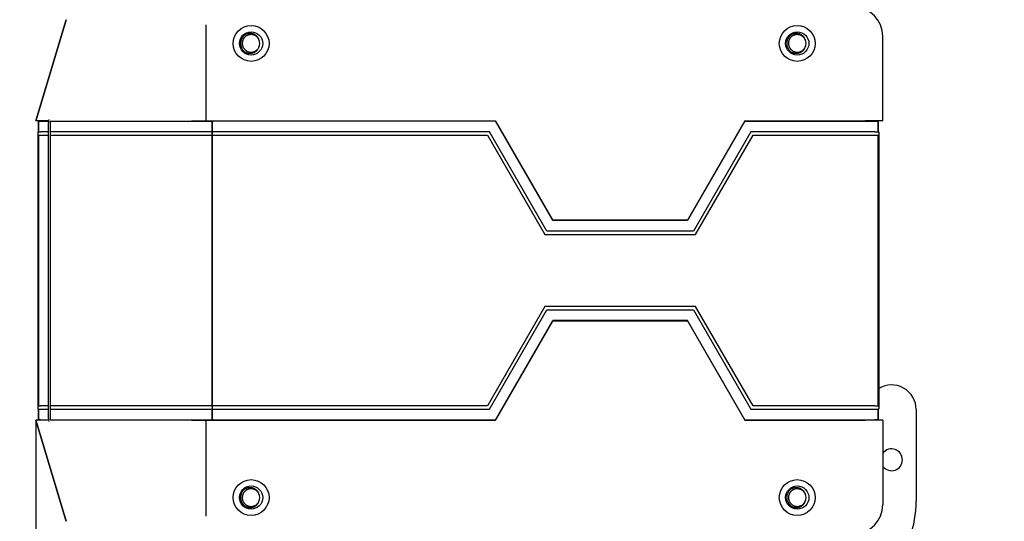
# Model space of a CAD drawing. Header units: millimetres. Extents: x 1088 to 3351, y -654 to 947.
# Tile 13 of 31: x 1707 to 1987, y 325 to 467. Entities that reach past the tile are written whole.
import ezdxf

# ---------------------------------------------------------------- set-up
doc = ezdxf.new("R2010")
doc.units = ezdxf.units.MM
doc.dimstyles.get("Standard").update_dxf_attribs({"dimtxt": 20, "dimasz": 10, "dimexe": 0.18, "dimexo": 0.0625, "dimgap": 10, "dimtad": 0, "dimtih": 1, "dimtoh": 1, "dimdsep": 46, "dimtxsty": 'Standard', "dimcen": 0.09, "dimclrd": 256, "dimclre": 256, "dimclrt": 256, "dimadec": 0, "dimazin": 0, "dimtfac": 1, "dimtofl": 0, "dimtmove": 0, "dimatfit": 3, "dimfxl": 0, "dimtolj": 1, "dimtzin": 0, "dimarcsym": 0})

# ---------------------------------------------------------------- blocks, each defined once
blk = doc.blocks.new('*D3')
at = {"lineweight": -2}
for p, q in [((1711.79, 353.28), (1711.79, 60.79)), ((1986.66, 240.78), (1986.66, 60.79)), ((1721.79, 60.97), (1814.22, 60.97)), ((1976.66, 60.97), (1884.22, 60.97))]:
    blk.add_line(p, q, dxfattribs=at)
at = {"lineweight": 18}
for points in [[(1721.79, 62.63), (1721.79, 59.3), (1711.79, 60.97)], [(1976.66, 62.63), (1976.66, 59.3), (1986.66, 60.97)]]:
    blk.add_solid(points, dxfattribs=at)
at = {"layer": 'Defpoints', "color": 0, "lineweight": 18}
for p in [(1711.79, 353.34), (1986.66, 240.84), (1986.66, 60.97)]:
    blk.add_point(p, dxfattribs=at)
at = {"lineweight": 18, "insert": (1849.22, 60.97), "char_height": 20, "width": 13.3333, "attachment_point": 5}
blk.add_mtext('\\A1;290', dxfattribs=at)
blk = doc.blocks.new('*D4')
at = {"lineweight": -2}
for p, q in [((1797.15, 598.49), (1555.48, 598.49)), ((1555.66, 588.49), (1555.66, 382.93)), ((1555.66, 137.36), (1555.66, 342.93)), ((1841.52, 127.36), (1555.48, 127.36))]:
    blk.add_line(p, q, dxfattribs=at)
at = {"lineweight": 18}
for points in [[(1553.99, 588.49), (1557.33, 588.49), (1555.66, 598.49)], [(1553.99, 137.36), (1557.33, 137.36), (1555.66, 127.36)]]:
    blk.add_solid(points, dxfattribs=at)
at = {"layer": 'Defpoints', "color": 0, "lineweight": 18}
for p in [(1555.66, 598.49), (1797.21, 598.49), (1841.58, 127.36)]:
    blk.add_point(p, dxfattribs=at)
at = {"lineweight": 18, "insert": (1555.66, 362.93), "char_height": 20, "attachment_point": 5}
blk.add_mtext('\\A1;510', dxfattribs=at)

msp = doc.modelspace()

# ---------------------------------------------------------------- linework, layer by layer
for p, q in [((1711.788, 438.344), (1720.4, 467.08)), ((1720.4, 467.078), (1711.788, 438.344)), ((1760.094, 465.644), (1760.094, 438.344)), ((1952.211, 438.344), (1952.211, 462.344)), ((1952.211, 438.344), (1952.211, 462.344)), ((1714.848, 438.344), (1711.788, 438.344)), ((1712.611, 438.244), (1712.611, 435.244)), ((1712.611, 438.244), (1713.19, 438.244)), ((1712.611, 435.244), (1712.611, 438.244)), ((1713.111, 438.244), (1713.111, 438.344)), ((1713.111, 438.244), (1713.111, 438.344)), ((1713.19, 438.244), (1715.431, 438.244)), ((1715.445, 438.344), (1714.848, 438.344)), ((1715.411, 353.789), (1715.411, 437.9)), ((1715.911, 437.973), (1715.911, 353.716)), ((1715.93, 438.244), (1761.692, 438.244)), ((1755.999, 438.344), (1764.634, 438.344)), ((1761.692, 438.244), (1762.113, 438.244)), ((1761.892, 435.244), (1761.892, 438.244)), ((1762.002, 353.344), (1762.002, 438.344)), ((1842.288, 438.244), (1762.113, 438.244)), ((1764.634, 438.344), (1842.288, 438.344)), ((1842.288, 438.344), (1858.57, 410.144)), ((1858.57, 410.044), (1842.288, 438.244)), ((1913.039, 438.344), (1896.758, 410.144)), ((1913.039, 438.244), (1896.758, 410.044)), ((1913.039, 438.344), (1947.211, 438.344)), ((1913.039, 438.244), (1949.911, 438.244)), ((1952.211, 438.344), (1947.211, 438.344)), ((1949.911, 438.244), (1950.911, 438.244)), ((1950.411, 438.344), (1950.411, 438.244)), ((1950.411, 438.344), (1950.411, 438.244)), ((1950.911, 435.244), (1950.911, 438.244)), ((1950.911, 438.244), (1950.911, 435.244)), ((1712.511, 434.244), (1712.511, 435.244)), ((1712.511, 435.244), (1713.148, 435.244)), ((1712.511, 434.244), (1712.511, 435.244)), ((1712.511, 357.444), (1712.511, 434.244)), ((1712.511, 434.244), (1713.148, 434.244)), ((1712.611, 434.244), (1712.611, 357.444)), ((1712.611, 357.444), (1712.611, 434.244)), ((1715.411, 435.244), (1713.148, 435.244)), ((1713.148, 434.244), (1715.411, 434.244)), ((1761.65, 435.244), (1715.911, 435.244)), ((1715.911, 434.244), (1761.65, 434.244)), ((1761.65, 435.244), (1762.113, 435.244)), ((1761.65, 434.244), (1762.113, 434.244)), ((1761.87, 434.244), (1761.87, 435.244)), ((1761.892, 357.444), (1761.892, 434.244)), ((1840.556, 435.244), (1762.113, 435.244)), ((1762.113, 434.244), (1839.979, 434.244)), ((1839.979, 434.244), (1856.26, 406.044)), ((1856.838, 407.044), (1840.556, 435.244)), ((1914.771, 435.244), (1898.49, 407.044)), ((1899.067, 406.044), (1915.348, 434.244)), ((1949.911, 435.244), (1914.771, 435.244)), ((1915.348, 434.244), (1949.911, 434.244)), ((1949.911, 435.244), (1951.011, 435.244)), ((1949.911, 434.244), (1951.011, 434.244)), ((1950.911, 357.444), (1950.911, 434.244)), ((1950.911, 434.244), (1950.911, 357.444)), ((1951.011, 435.244), (1951.011, 434.244)), ((1951.011, 434.244), (1951.011, 357.444)), ((1896.758, 410.144), (1858.57, 410.144)), ((1896.758, 410.044), (1858.57, 410.044)), ((1856.26, 406.044), (1899.067, 406.044)), ((1898.49, 407.044), (1856.838, 407.044)), ((1856.26, 385.644), (1839.979, 357.444)), ((1899.067, 385.644), (1856.26, 385.644)), ((1915.348, 357.444), (1899.067, 385.644)), ((1840.556, 356.444), (1856.838, 384.644)), ((1856.838, 384.644), (1898.49, 384.644)), ((1898.49, 384.644), (1914.771, 356.444)), ((1842.288, 353.444), (1858.57, 381.644)), ((1858.57, 381.544), (1842.288, 353.344)), ((1896.758, 381.644), (1858.57, 381.644)), ((1858.57, 381.544), (1896.758, 381.544)), ((1913.039, 353.444), (1896.758, 381.644)), ((1896.758, 381.544), (1913.039, 353.344)), ((1712.511, 356.444), (1712.511, 357.444)), ((1712.511, 357.444), (1713.148, 357.444)), ((1712.511, 356.444), (1712.511, 357.444)), ((1712.511, 356.444), (1713.148, 356.444)), ((1712.611, 356.444), (1712.611, 353.444)), ((1712.611, 353.444), (1712.611, 356.444)), ((1715.411, 357.444), (1713.148, 357.444)), ((1713.148, 356.444), (1715.411, 356.444)), ((1761.65, 357.444), (1715.911, 357.444)), ((1715.911, 356.444), (1761.65, 356.444)), ((1761.65, 357.444), (1762.113, 357.444)), ((1761.65, 356.444), (1762.113, 356.444)), ((1761.87, 357.444), (1761.87, 356.444)), ((1761.892, 353.444), (1761.892, 356.444)), ((1839.979, 357.444), (1762.113, 357.444)), ((1762.113, 356.444), (1840.556, 356.444)), ((1914.771, 356.444), (1949.911, 356.444)), ((1949.911, 357.444), (1915.348, 357.444)), ((1949.911, 357.444), (1951.011, 357.444)), ((1949.911, 356.444), (1951.011, 356.444)), ((1950.911, 353.444), (1950.911, 356.444)), ((1950.911, 356.444), (1950.911, 353.444)), ((1951.011, 357.444), (1951.011, 356.444)), ((1951.011, 357.444), (1951.011, 356.444)), ((1961.661, 356.344), (1961.661, 330.326)), ((1711.788, 353.344), (1720.4, 324.61)), ((1714.848, 353.344), (1711.788, 353.344)), ((1720.4, 324.609), (1711.788, 353.344)), ((1713.19, 353.444), (1712.611, 353.444)), ((1713.111, 353.344), (1713.111, 353.445)), ((1713.111, 353.344), (1713.111, 353.445)), ((1713.19, 353.444), (1715.431, 353.444)), ((1715.445, 353.344), (1714.848, 353.344)), ((1715.93, 353.444), (1761.692, 353.444)), ((1755.999, 353.344), (1764.634, 353.344)), ((1760.094, 353.344), (1760.094, 326.044)), ((1762.113, 353.444), (1761.692, 353.444)), ((1762.113, 353.444), (1842.288, 353.444)), ((1764.634, 353.344), (1842.288, 353.344)), ((1913.039, 353.444), (1949.911, 353.444)), ((1913.039, 353.344), (1947.211, 353.344)), ((1952.211, 353.344), (1947.211, 353.344)), ((1950.911, 353.444), (1949.911, 353.444)), ((1950.411, 353.445), (1950.411, 353.344)), ((1950.411, 353.445), (1950.411, 353.344)), ((1952.211, 353.344), (1952.211, 329.344))]:
    msp.add_line(p, q)
for centre, radius in [((1772.911, 460.344), 5.1), ((1927.911, 460.344), 5.1), ((1772.911, 460.344), 3.3), ((1927.911, 460.344), 3.3), ((1772.911, 331.344), 5.1), ((1927.911, 331.344), 5.1), ((1772.911, 331.344), 3.3), ((1927.911, 331.344), 3.3)]:
    msp.add_circle(centre, radius)
for centre, radius, start, end in [((1943.911, 462.344), 8.3, 0, 90), ((1943.911, 462.344), 8.3, 0, 90), ((1772.911, 460.344), 3, 130.27987, 229.72013), ((1772.911, 460.344), 2.5, 333.64991, 26.35056), ((1927.911, 460.344), 3, 130.27987, 229.72013), ((1927.911, 460.344), 2.5, 333.64991, 26.35056), ((1718.411, 437.9), 3, 163.67937, 180), ((1717.911, 437.973), 2, 169.28741, 180), ((1954.661, 356.344), 7, 0, 121.42687), ((1718.411, 353.789), 3, 180, 196.32063), ((1717.911, 353.716), 2, 180, 190.71259), ((1954.661, 342.094), 3.1, 217.78875, 142.21124), ((1772.911, 331.344), 3, 130.27987, 229.72013), ((1927.911, 331.344), 3, 130.27987, 229.72013), ((1772.911, 331.344), 2.5, 333.64991, 26.35056), ((1927.911, 331.344), 2.5, 333.64991, 26.35056), ((1931.661, 330.326), 30, 319.9812, 0), ((1943.911, 329.344), 8.3, 270, 0), ((1943.911, 329.344), 8.3, 270, 0)]:
    msp.add_arc(centre, radius, start, end)
for points, knots in [([(1775.161, 461.434), (1775.16, 461.436), (1775.159, 461.438), (1775.146, 461.464), (1775.112, 461.533), (1775.074, 461.6), (1774.994, 461.73), (1774.936, 461.814), (1774.841, 461.934), (1774.809, 461.973), (1774.757, 462.03), (1774.74, 462.049), (1774.704, 462.086), (1774.686, 462.105), (1774.595, 462.195), (1774.518, 462.263), (1774.356, 462.387), (1774.272, 462.444), (1774.14, 462.522), (1774.095, 462.547), (1774.027, 462.582), (1774.003, 462.593), (1773.957, 462.615), (1773.933, 462.626), (1773.816, 462.677), (1773.72, 462.712), (1773.525, 462.77), (1773.425, 462.793), (1773.299, 462.814), (1773.274, 462.818), (1773.223, 462.825), (1773.197, 462.828), (1773.12, 462.836), (1773.069, 462.84), (1772.916, 462.847), (1772.814, 462.845), (1772.611, 462.829), (1772.51, 462.814), (1772.384, 462.788), (1772.359, 462.783), (1772.309, 462.771), (1772.234, 462.752), (1772.16, 462.73), (1772.015, 462.681), (1771.921, 462.642), (1771.783, 462.576), (1771.738, 462.553), (1771.671, 462.515), (1771.649, 462.502), (1771.604, 462.476), (1771.583, 462.462), (1771.474, 462.393), (1771.392, 462.332), (1771.235, 462.202), (1771.161, 462.132), (1771.056, 462.021), (1771.022, 461.983), (1770.972, 461.923), (1770.956, 461.903), (1770.924, 461.862), (1770.909, 461.842), (1770.833, 461.738), (1770.723, 461.567), (1770.635, 461.383), (1770.586, 461.264), (1770.577, 461.241), (1770.559, 461.192), (1770.55, 461.168), (1770.526, 461.095), (1770.511, 461.046), (1770.471, 460.897), (1770.43, 460.698), (1770.413, 460.494), (1770.41, 460.34), (1770.411, 460.288), (1770.415, 460.186), (1770.419, 460.135), (1770.435, 459.982), (1770.452, 459.882), (1770.486, 459.733), (1770.499, 459.684), (1770.528, 459.586), (1770.545, 459.537), (1770.598, 459.391), (1770.638, 459.297), (1770.731, 459.116), (1770.783, 459.028), (1770.869, 458.902), (1770.899, 458.86), (1770.961, 458.779), (1770.994, 458.739), (1771.096, 458.623), (1771.167, 458.55), (1771.319, 458.414), (1771.399, 458.351), (1771.525, 458.263), (1771.568, 458.235), (1771.656, 458.182), (1771.701, 458.156), (1771.837, 458.085), (1771.93, 458.043), (1772.12, 457.971), (1772.218, 457.94), (1772.367, 457.904), (1772.418, 457.893), (1772.519, 457.875), (1772.57, 457.867), (1772.722, 457.85), (1772.823, 457.844), (1773.027, 457.845), (1773.129, 457.852), (1773.334, 457.878), (1773.435, 457.898), (1773.632, 457.949), (1773.729, 457.98), (1773.871, 458.036), (1773.918, 458.056), (1774.012, 458.099), (1774.058, 458.122), (1774.193, 458.196), (1774.366, 458.304), (1774.525, 458.432), (1774.638, 458.536), (1774.675, 458.572), (1774.746, 458.646), (1774.781, 458.684), (1774.881, 458.801), (1775.003, 458.965), (1775.105, 459.142), (1775.151, 459.235)], [0, 0, 0, 0, 0.0005939, 0.0005939, 0.0063048, 0.0177266, 0.0177266, 0.0405702, 0.0405702, 0.0519919, 0.0519919, 0.0577028, 0.0577028, 0.0634137, 0.0634137, 0.0862573, 0.0862573, 0.1091009, 0.1091009, 0.1205226, 0.1205226, 0.1262335, 0.1262335, 0.1319444, 0.1319444, 0.154788, 0.154788, 0.1776316, 0.1776316, 0.1833425, 0.1833425, 0.1890533, 0.1890533, 0.2004751, 0.2004751, 0.2233187, 0.2233187, 0.2461623, 0.2461623, 0.2518732, 0.2518732, 0.257584, 0.2690058, 0.2690058, 0.2918494, 0.2918494, 0.3032712, 0.3032712, 0.3089821, 0.3089821, 0.314693, 0.314693, 0.3375365, 0.3375365, 0.3603801, 0.3603801, 0.3718019, 0.3718019, 0.3775128, 0.3775128, 0.3832237, 0.3832237, 0.4060672, 0.4289108, 0.4289108, 0.4346217, 0.4346217, 0.4403326, 0.4403326, 0.4517544, 0.4517544, 0.4745979, 0.4974415, 0.4974415, 0.5088633, 0.5088633, 0.5202851, 0.5202851, 0.5431286, 0.5431286, 0.5545504, 0.5545504, 0.5659722, 0.5659722, 0.5888158, 0.5888158, 0.6116593, 0.6116593, 0.6230811, 0.6230811, 0.6345029, 0.6345029, 0.6573465, 0.6573465, 0.6801901, 0.6801901, 0.6916118, 0.6916118, 0.7030336, 0.7030336, 0.7258772, 0.7258772, 0.7487208, 0.7487208, 0.7601425, 0.7601425, 0.7715643, 0.7715643, 0.7944079, 0.7944079, 0.8172515, 0.8172515, 0.840095, 0.840095, 0.8629386, 0.8629386, 0.8743604, 0.8743604, 0.8857822, 0.8857822, 0.9086257, 0.9314693, 0.9314693, 0.9428911, 0.9428911, 0.9543129, 0.9543129, 0.9771564, 1, 1, 1, 1]), ([(1775.151, 461.454), (1775.115, 461.553), (1775.073, 461.648), (1774.978, 461.833), (1774.925, 461.923), (1774.851, 462.031), (1774.836, 462.053), (1774.805, 462.095), (1774.789, 462.116), (1774.741, 462.179), (1774.707, 462.219), (1774.604, 462.336), (1774.457, 462.484), (1774.294, 462.614), (1774.121, 462.735), (1774.032, 462.789), (1773.849, 462.888), (1773.755, 462.932), (1773.609, 462.989), (1773.56, 463.007), (1773.486, 463.032), (1773.46, 463.04), (1773.41, 463.055), (1773.385, 463.062), (1773.258, 463.096), (1773.156, 463.118), (1772.95, 463.149), (1772.847, 463.158), (1772.691, 463.164), (1772.638, 463.165), (1772.56, 463.163), (1772.533, 463.162), (1772.481, 463.16), (1772.455, 463.158), (1772.324, 463.149), (1772.221, 463.135), (1772.016, 463.097), (1771.915, 463.073), (1771.765, 463.028), (1771.716, 463.012), (1771.617, 462.976), (1771.568, 462.957), (1771.423, 462.896), (1771.235, 462.804), (1771.058, 462.693), (1770.971, 462.633)], [0, 0, 0, 0, 0.0625, 0.0625, 0.125, 0.125, 0.140625, 0.140625, 0.15625, 0.15625, 0.1875, 0.1875, 0.25, 0.3125, 0.3125, 0.375, 0.375, 0.4375, 0.4375, 0.46875, 0.46875, 0.484375, 0.484375, 0.5, 0.5, 0.5625, 0.5625, 0.625, 0.625, 0.65625, 0.65625, 0.671875, 0.671875, 0.6875, 0.6875, 0.75, 0.75, 0.8125, 0.8125, 0.84375, 0.84375, 0.875, 0.875, 0.9375, 1, 1, 1, 1]), ([(1930.156, 461.445), (1930.145, 461.467), (1930.111, 461.534), (1930.074, 461.6), (1929.994, 461.73), (1929.936, 461.814), (1929.841, 461.934), (1929.809, 461.973), (1929.757, 462.03), (1929.74, 462.049), (1929.704, 462.086), (1929.686, 462.105), (1929.595, 462.195), (1929.518, 462.263), (1929.356, 462.387), (1929.272, 462.444), (1929.14, 462.522), (1929.095, 462.547), (1929.027, 462.582), (1929.003, 462.593), (1928.957, 462.615), (1928.933, 462.626), (1928.816, 462.677), (1928.72, 462.712), (1928.525, 462.77), (1928.425, 462.793), (1928.299, 462.814), (1928.274, 462.818), (1928.223, 462.825), (1928.197, 462.828), (1928.12, 462.836), (1928.069, 462.84), (1927.916, 462.847), (1927.814, 462.845), (1927.611, 462.829), (1927.51, 462.814), (1927.384, 462.788), (1927.359, 462.783), (1927.309, 462.771), (1927.234, 462.752), (1927.16, 462.73), (1927.015, 462.681), (1926.921, 462.642), (1926.783, 462.576), (1926.738, 462.553), (1926.671, 462.515), (1926.649, 462.502), (1926.604, 462.476), (1926.583, 462.462), (1926.474, 462.393), (1926.392, 462.332), (1926.235, 462.202), (1926.161, 462.132), (1926.056, 462.021), (1926.022, 461.983), (1925.972, 461.923), (1925.956, 461.903), (1925.924, 461.862), (1925.909, 461.842), (1925.833, 461.738), (1925.723, 461.567), (1925.635, 461.383), (1925.586, 461.264), (1925.577, 461.241), (1925.559, 461.192), (1925.55, 461.168), (1925.526, 461.095), (1925.511, 461.046), (1925.471, 460.897), (1925.43, 460.698), (1925.413, 460.494), (1925.41, 460.34), (1925.411, 460.288), (1925.415, 460.186), (1925.419, 460.135), (1925.435, 459.982), (1925.452, 459.882), (1925.486, 459.733), (1925.499, 459.684), (1925.528, 459.586), (1925.545, 459.537), (1925.598, 459.391), (1925.638, 459.297), (1925.731, 459.116), (1925.783, 459.028), (1925.869, 458.902), (1925.899, 458.86), (1925.961, 458.779), (1925.994, 458.739), (1926.096, 458.623), (1926.167, 458.55), (1926.319, 458.414), (1926.399, 458.351), (1926.525, 458.263), (1926.568, 458.235), (1926.656, 458.182), (1926.701, 458.156), (1926.837, 458.085), (1926.93, 458.043), (1927.12, 457.971), (1927.218, 457.94), (1927.367, 457.904), (1927.418, 457.893), (1927.519, 457.875), (1927.57, 457.867), (1927.722, 457.85), (1927.823, 457.844), (1928.027, 457.845), (1928.129, 457.852), (1928.334, 457.878), (1928.435, 457.898), (1928.632, 457.949), (1928.729, 457.98), (1928.871, 458.036), (1928.918, 458.056), (1929.012, 458.099), (1929.058, 458.122), (1929.193, 458.196), (1929.366, 458.304), (1929.525, 458.432), (1929.638, 458.536), (1929.675, 458.572), (1929.746, 458.646), (1929.781, 458.684), (1929.881, 458.801), (1930.003, 458.965), (1930.105, 459.142), (1930.151, 459.235)], [0, 0, 0, 0, 0.005396, 0.0168283, 0.0168283, 0.0396927, 0.0396927, 0.051125, 0.051125, 0.0568411, 0.0568411, 0.0625572, 0.0625572, 0.0854216, 0.0854216, 0.1082861, 0.1082861, 0.1197183, 0.1197183, 0.1254344, 0.1254344, 0.1311506, 0.1311506, 0.154015, 0.154015, 0.1768795, 0.1768795, 0.1825956, 0.1825956, 0.1883117, 0.1883117, 0.1997439, 0.1997439, 0.2226084, 0.2226084, 0.2454729, 0.2454729, 0.251189, 0.251189, 0.2569051, 0.2683373, 0.2683373, 0.2912018, 0.2912018, 0.302634, 0.302634, 0.3083501, 0.3083501, 0.3140662, 0.3140662, 0.3369307, 0.3369307, 0.3597952, 0.3597952, 0.3712274, 0.3712274, 0.3769435, 0.3769435, 0.3826596, 0.3826596, 0.4055241, 0.4283885, 0.4283885, 0.4341046, 0.4341046, 0.4398208, 0.4398208, 0.451253, 0.451253, 0.4741174, 0.4969819, 0.4969819, 0.5084141, 0.5084141, 0.5198464, 0.5198464, 0.5427108, 0.5427108, 0.5541431, 0.5541431, 0.5655753, 0.5655753, 0.5884397, 0.5884397, 0.6113042, 0.6113042, 0.6227364, 0.6227364, 0.6341687, 0.6341687, 0.6570331, 0.6570331, 0.6798976, 0.6798976, 0.6913298, 0.6913298, 0.702762, 0.702762, 0.7256265, 0.7256265, 0.748491, 0.748491, 0.7599232, 0.7599232, 0.7713554, 0.7713554, 0.7942199, 0.7942199, 0.8170843, 0.8170843, 0.8399488, 0.8399488, 0.8628132, 0.8628132, 0.8742455, 0.8742455, 0.8856777, 0.8856777, 0.9085422, 0.9314066, 0.9314066, 0.9428389, 0.9428389, 0.9542711, 0.9542711, 0.9771355, 1, 1, 1, 1]), ([(1930.151, 461.454), (1930.115, 461.553), (1930.073, 461.648), (1929.978, 461.833), (1929.925, 461.923), (1929.851, 462.031), (1929.836, 462.053), (1929.805, 462.095), (1929.789, 462.116), (1929.741, 462.179), (1929.707, 462.219), (1929.604, 462.336), (1929.457, 462.484), (1929.294, 462.614), (1929.121, 462.735), (1929.032, 462.789), (1928.849, 462.888), (1928.755, 462.932), (1928.609, 462.989), (1928.56, 463.007), (1928.486, 463.032), (1928.46, 463.04), (1928.41, 463.055), (1928.385, 463.062), (1928.258, 463.096), (1928.156, 463.118), (1927.95, 463.149), (1927.847, 463.158), (1927.691, 463.164), (1927.638, 463.165), (1927.56, 463.163), (1927.533, 463.162), (1927.481, 463.16), (1927.455, 463.158), (1927.324, 463.149), (1927.221, 463.135), (1927.016, 463.097), (1926.915, 463.073), (1926.765, 463.028), (1926.716, 463.012), (1926.617, 462.976), (1926.568, 462.957), (1926.423, 462.896), (1926.235, 462.804), (1926.058, 462.693), (1925.971, 462.633)], [0, 0, 0, 0, 0.0625, 0.0625, 0.125, 0.125, 0.140625, 0.140625, 0.15625, 0.15625, 0.1875, 0.1875, 0.25, 0.3125, 0.3125, 0.375, 0.375, 0.4375, 0.4375, 0.46875, 0.46875, 0.484375, 0.484375, 0.5, 0.5, 0.5625, 0.5625, 0.625, 0.625, 0.65625, 0.65625, 0.671875, 0.671875, 0.6875, 0.6875, 0.75, 0.75, 0.8125, 0.8125, 0.84375, 0.84375, 0.875, 0.875, 0.9375, 1, 1, 1, 1]), ([(1770.971, 458.056), (1771.058, 457.995), (1771.235, 457.885), (1771.422, 457.794), (1771.613, 457.713), (1771.711, 457.677), (1771.837, 457.639), (1771.863, 457.632), (1771.914, 457.618), (1771.99, 457.599), (1772.066, 457.582), (1772.22, 457.554), (1772.323, 457.541), (1772.53, 457.525), (1772.634, 457.523), (1772.792, 457.529), (1772.844, 457.532), (1772.949, 457.542), (1773.001, 457.548), (1773.156, 457.571), (1773.257, 457.593), (1773.458, 457.646), (1773.557, 457.679), (1773.679, 457.727), (1773.703, 457.737), (1773.752, 457.758), (1773.776, 457.769), (1773.847, 457.802), (1773.894, 457.825), (1774.032, 457.899), (1774.12, 457.954), (1774.291, 458.073), (1774.372, 458.138), (1774.47, 458.225), (1774.49, 458.243), (1774.528, 458.279), (1774.547, 458.297), (1774.602, 458.353), (1774.638, 458.391), (1774.741, 458.509), (1774.805, 458.591), (1774.923, 458.763), (1774.976, 458.852), (1775.036, 458.969), (1775.048, 458.993), (1775.071, 459.04), (1775.104, 459.112), (1775.133, 459.185), (1775.151, 459.235)], [0, 0, 0, 0, 0.0625, 0.125, 0.125, 0.1875, 0.1875, 0.203125, 0.203125, 0.21875, 0.25, 0.25, 0.3125, 0.3125, 0.375, 0.375, 0.40625, 0.40625, 0.4375, 0.4375, 0.5, 0.5, 0.5625, 0.5625, 0.578125, 0.578125, 0.59375, 0.59375, 0.625, 0.625, 0.6875, 0.6875, 0.75, 0.75, 0.765625, 0.765625, 0.78125, 0.78125, 0.8125, 0.8125, 0.875, 0.875, 0.9375, 0.9375, 0.953125, 0.953125, 0.96875, 1, 1, 1, 1]), ([(1925.971, 458.056), (1926.058, 457.995), (1926.235, 457.885), (1926.422, 457.794), (1926.613, 457.713), (1926.711, 457.677), (1926.837, 457.639), (1926.863, 457.632), (1926.914, 457.618), (1926.99, 457.599), (1927.066, 457.582), (1927.22, 457.554), (1927.323, 457.541), (1927.53, 457.525), (1927.634, 457.523), (1927.792, 457.529), (1927.844, 457.532), (1927.949, 457.542), (1928.001, 457.548), (1928.156, 457.571), (1928.257, 457.593), (1928.458, 457.646), (1928.557, 457.679), (1928.679, 457.727), (1928.703, 457.737), (1928.752, 457.758), (1928.776, 457.769), (1928.847, 457.802), (1928.894, 457.825), (1929.032, 457.899), (1929.12, 457.954), (1929.291, 458.073), (1929.372, 458.138), (1929.47, 458.225), (1929.49, 458.243), (1929.528, 458.279), (1929.547, 458.297), (1929.602, 458.353), (1929.638, 458.391), (1929.741, 458.509), (1929.805, 458.591), (1929.923, 458.763), (1929.976, 458.852), (1930.036, 458.969), (1930.048, 458.993), (1930.071, 459.04), (1930.104, 459.112), (1930.133, 459.185), (1930.151, 459.235)], [0, 0, 0, 0, 0.0625, 0.125, 0.125, 0.1875, 0.1875, 0.203125, 0.203125, 0.21875, 0.25, 0.25, 0.3125, 0.3125, 0.375, 0.375, 0.40625, 0.40625, 0.4375, 0.4375, 0.5, 0.5, 0.5625, 0.5625, 0.578125, 0.578125, 0.59375, 0.59375, 0.625, 0.625, 0.6875, 0.6875, 0.75, 0.75, 0.765625, 0.765625, 0.78125, 0.78125, 0.8125, 0.8125, 0.875, 0.875, 0.9375, 0.9375, 0.953125, 0.953125, 0.96875, 1, 1, 1, 1]), ([(1775.161, 332.434), (1775.16, 332.436), (1775.159, 332.438), (1775.146, 332.464), (1775.112, 332.533), (1775.074, 332.6), (1774.994, 332.73), (1774.936, 332.814), (1774.841, 332.934), (1774.809, 332.973), (1774.757, 333.03), (1774.74, 333.049), (1774.704, 333.086), (1774.686, 333.105), (1774.595, 333.195), (1774.518, 333.263), (1774.356, 333.387), (1774.272, 333.444), (1774.14, 333.522), (1774.095, 333.547), (1774.027, 333.582), (1774.003, 333.593), (1773.957, 333.615), (1773.933, 333.626), (1773.816, 333.677), (1773.72, 333.712), (1773.525, 333.77), (1773.425, 333.793), (1773.299, 333.814), (1773.274, 333.818), (1773.223, 333.825), (1773.197, 333.828), (1773.12, 333.836), (1773.069, 333.84), (1772.916, 333.847), (1772.814, 333.845), (1772.611, 333.829), (1772.51, 333.814), (1772.384, 333.788), (1772.359, 333.783), (1772.309, 333.771), (1772.234, 333.752), (1772.16, 333.73), (1772.015, 333.681), (1771.921, 333.642), (1771.783, 333.576), (1771.738, 333.553), (1771.671, 333.515), (1771.649, 333.502), (1771.604, 333.476), (1771.583, 333.462), (1771.474, 333.393), (1771.392, 333.332), (1771.235, 333.202), (1771.161, 333.132), (1771.056, 333.021), (1771.022, 332.983), (1770.972, 332.923), (1770.956, 332.903), (1770.924, 332.862), (1770.909, 332.842), (1770.833, 332.738), (1770.723, 332.567), (1770.635, 332.383), (1770.586, 332.264), (1770.577, 332.241), (1770.559, 332.192), (1770.55, 332.168), (1770.526, 332.095), (1770.511, 332.046), (1770.471, 331.897), (1770.43, 331.698), (1770.413, 331.494), (1770.41, 331.34), (1770.411, 331.288), (1770.415, 331.186), (1770.419, 331.135), (1770.435, 330.982), (1770.452, 330.882), (1770.486, 330.733), (1770.499, 330.684), (1770.528, 330.586), (1770.545, 330.537), (1770.598, 330.391), (1770.638, 330.297), (1770.731, 330.116), (1770.783, 330.028), (1770.869, 329.902), (1770.899, 329.86), (1770.961, 329.779), (1770.994, 329.739), (1771.096, 329.623), (1771.167, 329.55), (1771.319, 329.414), (1771.399, 329.351), (1771.525, 329.263), (1771.568, 329.235), (1771.656, 329.182), (1771.701, 329.156), (1771.837, 329.085), (1771.93, 329.043), (1772.12, 328.971), (1772.218, 328.94), (1772.367, 328.904), (1772.418, 328.893), (1772.519, 328.875), (1772.57, 328.867), (1772.722, 328.85), (1772.823, 328.844), (1773.027, 328.845), (1773.129, 328.852), (1773.334, 328.878), (1773.435, 328.898), (1773.632, 328.949), (1773.729, 328.98), (1773.871, 329.036), (1773.918, 329.056), (1774.012, 329.099), (1774.058, 329.122), (1774.193, 329.196), (1774.366, 329.304), (1774.525, 329.432), (1774.638, 329.536), (1774.675, 329.572), (1774.746, 329.646), (1774.781, 329.684), (1774.881, 329.801), (1775.003, 329.965), (1775.105, 330.142), (1775.151, 330.235)], [0, 0, 0, 0, 0.0005939, 0.0005939, 0.0063048, 0.0177266, 0.0177266, 0.0405702, 0.0405702, 0.0519919, 0.0519919, 0.0577028, 0.0577028, 0.0634137, 0.0634137, 0.0862573, 0.0862573, 0.1091009, 0.1091009, 0.1205226, 0.1205226, 0.1262335, 0.1262335, 0.1319444, 0.1319444, 0.154788, 0.154788, 0.1776316, 0.1776316, 0.1833425, 0.1833425, 0.1890533, 0.1890533, 0.2004751, 0.2004751, 0.2233187, 0.2233187, 0.2461623, 0.2461623, 0.2518732, 0.2518732, 0.2575841, 0.2690058, 0.2690058, 0.2918494, 0.2918494, 0.3032712, 0.3032712, 0.3089821, 0.3089821, 0.314693, 0.314693, 0.3375365, 0.3375365, 0.3603801, 0.3603801, 0.3718019, 0.3718019, 0.3775128, 0.3775128, 0.3832237, 0.3832237, 0.4060672, 0.4289108, 0.4289108, 0.4346217, 0.4346217, 0.4403326, 0.4403326, 0.4517544, 0.4517544, 0.4745979, 0.4974415, 0.4974415, 0.5088633, 0.5088633, 0.5202851, 0.5202851, 0.5431286, 0.5431286, 0.5545504, 0.5545504, 0.5659722, 0.5659722, 0.5888158, 0.5888158, 0.6116593, 0.6116593, 0.6230811, 0.6230811, 0.6345029, 0.6345029, 0.6573465, 0.6573465, 0.6801901, 0.6801901, 0.6916118, 0.6916118, 0.7030336, 0.7030336, 0.7258772, 0.7258772, 0.7487208, 0.7487208, 0.7601425, 0.7601425, 0.7715643, 0.7715643, 0.7944079, 0.7944079, 0.8172515, 0.8172515, 0.840095, 0.840095, 0.8629386, 0.8629386, 0.8743604, 0.8743604, 0.8857822, 0.8857822, 0.9086257, 0.9314693, 0.9314693, 0.9428911, 0.9428911, 0.9543129, 0.9543129, 0.9771564, 1, 1, 1, 1]), ([(1775.151, 332.454), (1775.115, 332.553), (1775.073, 332.648), (1774.978, 332.833), (1774.925, 332.923), (1774.851, 333.031), (1774.836, 333.053), (1774.805, 333.095), (1774.789, 333.116), (1774.741, 333.179), (1774.707, 333.219), (1774.604, 333.336), (1774.457, 333.484), (1774.294, 333.614), (1774.121, 333.735), (1774.032, 333.789), (1773.849, 333.888), (1773.755, 333.932), (1773.609, 333.989), (1773.56, 334.007), (1773.486, 334.032), (1773.46, 334.04), (1773.41, 334.055), (1773.385, 334.062), (1773.258, 334.096), (1773.156, 334.118), (1772.95, 334.149), (1772.847, 334.158), (1772.691, 334.164), (1772.638, 334.165), (1772.56, 334.163), (1772.533, 334.162), (1772.481, 334.16), (1772.455, 334.158), (1772.324, 334.149), (1772.221, 334.135), (1772.016, 334.097), (1771.915, 334.073), (1771.765, 334.028), (1771.716, 334.012), (1771.617, 333.976), (1771.568, 333.957), (1771.423, 333.896), (1771.235, 333.804), (1771.058, 333.693), (1770.971, 333.633)], [0, 0, 0, 0, 0.0625, 0.0625, 0.125, 0.125, 0.140625, 0.140625, 0.15625, 0.15625, 0.1875, 0.1875, 0.25, 0.3125, 0.3125, 0.375, 0.375, 0.4375, 0.4375, 0.46875, 0.46875, 0.484375, 0.484375, 0.5, 0.5, 0.5625, 0.5625, 0.625, 0.625, 0.65625, 0.65625, 0.671875, 0.671875, 0.6875, 0.6875, 0.75, 0.75, 0.8125, 0.8125, 0.84375, 0.84375, 0.875, 0.875, 0.9375, 1, 1, 1, 1]), ([(1930.156, 332.445), (1930.145, 332.467), (1930.111, 332.534), (1930.074, 332.6), (1929.994, 332.73), (1929.936, 332.814), (1929.841, 332.934), (1929.809, 332.973), (1929.757, 333.03), (1929.74, 333.049), (1929.704, 333.086), (1929.686, 333.105), (1929.595, 333.195), (1929.518, 333.263), (1929.356, 333.387), (1929.272, 333.444), (1929.14, 333.522), (1929.095, 333.547), (1929.027, 333.582), (1929.003, 333.593), (1928.957, 333.615), (1928.933, 333.626), (1928.816, 333.677), (1928.72, 333.712), (1928.525, 333.77), (1928.425, 333.793), (1928.299, 333.814), (1928.274, 333.818), (1928.223, 333.825), (1928.197, 333.828), (1928.12, 333.836), (1928.069, 333.84), (1927.916, 333.847), (1927.814, 333.845), (1927.611, 333.829), (1927.51, 333.814), (1927.384, 333.788), (1927.359, 333.783), (1927.309, 333.771), (1927.234, 333.752), (1927.16, 333.73), (1927.015, 333.681), (1926.921, 333.642), (1926.783, 333.576), (1926.738, 333.553), (1926.671, 333.515), (1926.649, 333.502), (1926.604, 333.476), (1926.583, 333.462), (1926.474, 333.393), (1926.392, 333.332), (1926.235, 333.202), (1926.161, 333.132), (1926.056, 333.021), (1926.022, 332.983), (1925.972, 332.923), (1925.956, 332.903), (1925.924, 332.862), (1925.909, 332.842), (1925.833, 332.738), (1925.723, 332.567), (1925.635, 332.383), (1925.586, 332.264), (1925.577, 332.241), (1925.559, 332.192), (1925.55, 332.168), (1925.526, 332.095), (1925.511, 332.046), (1925.471, 331.897), (1925.43, 331.698), (1925.413, 331.494), (1925.41, 331.34), (1925.411, 331.288), (1925.415, 331.186), (1925.419, 331.135), (1925.435, 330.982), (1925.452, 330.882), (1925.486, 330.733), (1925.499, 330.684), (1925.528, 330.586), (1925.545, 330.537), (1925.598, 330.391), (1925.638, 330.297), (1925.731, 330.116), (1925.783, 330.028), (1925.869, 329.902), (1925.899, 329.86), (1925.961, 329.779), (1925.994, 329.739), (1926.096, 329.623), (1926.167, 329.55), (1926.319, 329.414), (1926.399, 329.351), (1926.525, 329.263), (1926.568, 329.235), (1926.656, 329.182), (1926.701, 329.156), (1926.837, 329.085), (1926.93, 329.043), (1927.12, 328.971), (1927.218, 328.94), (1927.367, 328.904), (1927.418, 328.893), (1927.519, 328.875), (1927.57, 328.867), (1927.722, 328.85), (1927.823, 328.844), (1928.027, 328.845), (1928.129, 328.852), (1928.334, 328.878), (1928.435, 328.898), (1928.632, 328.949), (1928.729, 328.98), (1928.871, 329.036), (1928.918, 329.056), (1929.012, 329.099), (1929.058, 329.122), (1929.193, 329.196), (1929.366, 329.304), (1929.525, 329.432), (1929.638, 329.536), (1929.675, 329.572), (1929.746, 329.646), (1929.781, 329.684), (1929.881, 329.801), (1930.003, 329.965), (1930.105, 330.142), (1930.151, 330.235)], [0, 0, 0, 0, 0.005396, 0.0168283, 0.0168283, 0.0396927, 0.0396927, 0.051125, 0.051125, 0.0568411, 0.0568411, 0.0625572, 0.0625572, 0.0854216, 0.0854216, 0.1082861, 0.1082861, 0.1197183, 0.1197183, 0.1254344, 0.1254344, 0.1311506, 0.1311506, 0.154015, 0.154015, 0.1768795, 0.1768795, 0.1825956, 0.1825956, 0.1883117, 0.1883117, 0.1997439, 0.1997439, 0.2226084, 0.2226084, 0.2454729, 0.2454729, 0.251189, 0.251189, 0.2569051, 0.2683373, 0.2683373, 0.2912018, 0.2912018, 0.302634, 0.302634, 0.3083501, 0.3083501, 0.3140662, 0.3140662, 0.3369307, 0.3369307, 0.3597952, 0.3597952, 0.3712274, 0.3712274, 0.3769435, 0.3769435, 0.3826596, 0.3826596, 0.4055241, 0.4283885, 0.4283885, 0.4341046, 0.4341046, 0.4398208, 0.4398208, 0.451253, 0.451253, 0.4741174, 0.4969819, 0.4969819, 0.5084141, 0.5084141, 0.5198464, 0.5198464, 0.5427108, 0.5427108, 0.5541431, 0.5541431, 0.5655753, 0.5655753, 0.5884397, 0.5884397, 0.6113042, 0.6113042, 0.6227364, 0.6227364, 0.6341687, 0.6341687, 0.6570331, 0.6570331, 0.6798976, 0.6798976, 0.6913298, 0.6913298, 0.702762, 0.702762, 0.7256265, 0.7256265, 0.748491, 0.748491, 0.7599232, 0.7599232, 0.7713554, 0.7713554, 0.7942199, 0.7942199, 0.8170843, 0.8170843, 0.8399488, 0.8399488, 0.8628132, 0.8628132, 0.8742455, 0.8742455, 0.8856777, 0.8856777, 0.9085422, 0.9314066, 0.9314066, 0.9428389, 0.9428389, 0.9542711, 0.9542711, 0.9771355, 1, 1, 1, 1]), ([(1930.151, 332.454), (1930.115, 332.553), (1930.073, 332.648), (1929.978, 332.833), (1929.925, 332.923), (1929.851, 333.031), (1929.836, 333.053), (1929.805, 333.095), (1929.789, 333.116), (1929.741, 333.179), (1929.707, 333.219), (1929.604, 333.336), (1929.457, 333.484), (1929.294, 333.614), (1929.121, 333.735), (1929.032, 333.789), (1928.849, 333.888), (1928.755, 333.932), (1928.609, 333.989), (1928.56, 334.007), (1928.486, 334.032), (1928.46, 334.04), (1928.41, 334.055), (1928.385, 334.062), (1928.258, 334.096), (1928.156, 334.118), (1927.95, 334.149), (1927.847, 334.158), (1927.691, 334.164), (1927.638, 334.165), (1927.56, 334.163), (1927.533, 334.162), (1927.481, 334.16), (1927.455, 334.158), (1927.324, 334.149), (1927.221, 334.135), (1927.016, 334.097), (1926.915, 334.073), (1926.765, 334.028), (1926.716, 334.012), (1926.617, 333.976), (1926.568, 333.957), (1926.423, 333.896), (1926.235, 333.804), (1926.058, 333.693), (1925.971, 333.633)], [0, 0, 0, 0, 0.0625, 0.0625, 0.125, 0.125, 0.140625, 0.140625, 0.15625, 0.15625, 0.1875, 0.1875, 0.25, 0.3125, 0.3125, 0.375, 0.375, 0.4375, 0.4375, 0.46875, 0.46875, 0.484375, 0.484375, 0.5, 0.5, 0.5625, 0.5625, 0.625, 0.625, 0.65625, 0.65625, 0.671875, 0.671875, 0.6875, 0.6875, 0.75, 0.75, 0.8125, 0.8125, 0.84375, 0.84375, 0.875, 0.875, 0.9375, 1, 1, 1, 1]), ([(1770.971, 329.056), (1771.058, 328.995), (1771.235, 328.885), (1771.422, 328.794), (1771.613, 328.713), (1771.711, 328.677), (1771.837, 328.639), (1771.863, 328.632), (1771.914, 328.618), (1771.99, 328.599), (1772.066, 328.582), (1772.22, 328.554), (1772.323, 328.541), (1772.53, 328.525), (1772.634, 328.523), (1772.792, 328.529), (1772.844, 328.532), (1772.949, 328.542), (1773.001, 328.548), (1773.156, 328.571), (1773.257, 328.593), (1773.458, 328.646), (1773.557, 328.679), (1773.679, 328.727), (1773.703, 328.737), (1773.752, 328.758), (1773.776, 328.769), (1773.847, 328.802), (1773.894, 328.825), (1774.032, 328.899), (1774.12, 328.954), (1774.291, 329.073), (1774.372, 329.138), (1774.47, 329.225), (1774.49, 329.243), (1774.528, 329.279), (1774.547, 329.297), (1774.602, 329.353), (1774.638, 329.391), (1774.741, 329.509), (1774.805, 329.591), (1774.923, 329.763), (1774.976, 329.852), (1775.036, 329.969), (1775.048, 329.993), (1775.071, 330.04), (1775.104, 330.112), (1775.133, 330.185), (1775.151, 330.235)], [0, 0, 0, 0, 0.0625, 0.125, 0.125, 0.1875, 0.1875, 0.203125, 0.203125, 0.21875, 0.25, 0.25, 0.3125, 0.3125, 0.375, 0.375, 0.40625, 0.40625, 0.4375, 0.4375, 0.5, 0.5, 0.5625, 0.5625, 0.578125, 0.578125, 0.59375, 0.59375, 0.625, 0.625, 0.6875, 0.6875, 0.75, 0.75, 0.765625, 0.765625, 0.78125, 0.78125, 0.8125, 0.8125, 0.875, 0.875, 0.9375, 0.9375, 0.953125, 0.953125, 0.96875, 1, 1, 1, 1]), ([(1925.971, 329.056), (1926.058, 328.995), (1926.235, 328.885), (1926.422, 328.794), (1926.613, 328.713), (1926.711, 328.677), (1926.837, 328.639), (1926.863, 328.632), (1926.914, 328.618), (1926.99, 328.599), (1927.066, 328.582), (1927.22, 328.554), (1927.323, 328.541), (1927.53, 328.525), (1927.634, 328.523), (1927.792, 328.529), (1927.844, 328.532), (1927.949, 328.542), (1928.001, 328.548), (1928.156, 328.571), (1928.257, 328.593), (1928.458, 328.646), (1928.557, 328.679), (1928.679, 328.727), (1928.703, 328.737), (1928.752, 328.758), (1928.776, 328.769), (1928.847, 328.802), (1928.894, 328.825), (1929.032, 328.899), (1929.12, 328.954), (1929.291, 329.073), (1929.372, 329.138), (1929.47, 329.225), (1929.49, 329.243), (1929.528, 329.279), (1929.547, 329.297), (1929.602, 329.353), (1929.638, 329.391), (1929.741, 329.509), (1929.805, 329.591), (1929.923, 329.763), (1929.976, 329.852), (1930.036, 329.969), (1930.048, 329.993), (1930.071, 330.04), (1930.104, 330.112), (1930.133, 330.185), (1930.151, 330.235)], [0, 0, 0, 0, 0.0625, 0.125, 0.125, 0.1875, 0.1875, 0.203125, 0.203125, 0.21875, 0.25, 0.25, 0.3125, 0.3125, 0.375, 0.375, 0.40625, 0.40625, 0.4375, 0.4375, 0.5, 0.5, 0.5625, 0.5625, 0.578125, 0.578125, 0.59375, 0.59375, 0.625, 0.625, 0.6875, 0.6875, 0.75, 0.75, 0.765625, 0.765625, 0.78125, 0.78125, 0.8125, 0.8125, 0.875, 0.875, 0.9375, 0.9375, 0.953125, 0.953125, 0.96875, 1, 1, 1, 1])]:
    msp.add_open_spline(points, degree=3, knots=knots)

# ---------------------------------------------------------------- dimensions: what is measured, and where the dimension line sits
at = {"lineweight": 18}
dim = msp.add_linear_dim(base=(1555.659, 598.492), p1=(1841.579, 127.36), p2=(1797.212, 598.492), angle=90, text='510', dimstyle='Standard', dxfattribs=at)
dim.commit()
dim.dimension.update_dxf_attribs({"geometry": '*D4', "text_midpoint": (1555.659, 362.926)})
dim = msp.add_linear_dim(base=(1986.661, 60.968), p1=(1711.788, 353.344), p2=(1986.661, 240.843), text='290', dimstyle='Standard', dxfattribs=at)
dim.commit()
dim.dimension.update_dxf_attribs({"geometry": '*D3', "text_midpoint": (1849.224, 60.968)})

doc.saveas('drawing.dxf')
